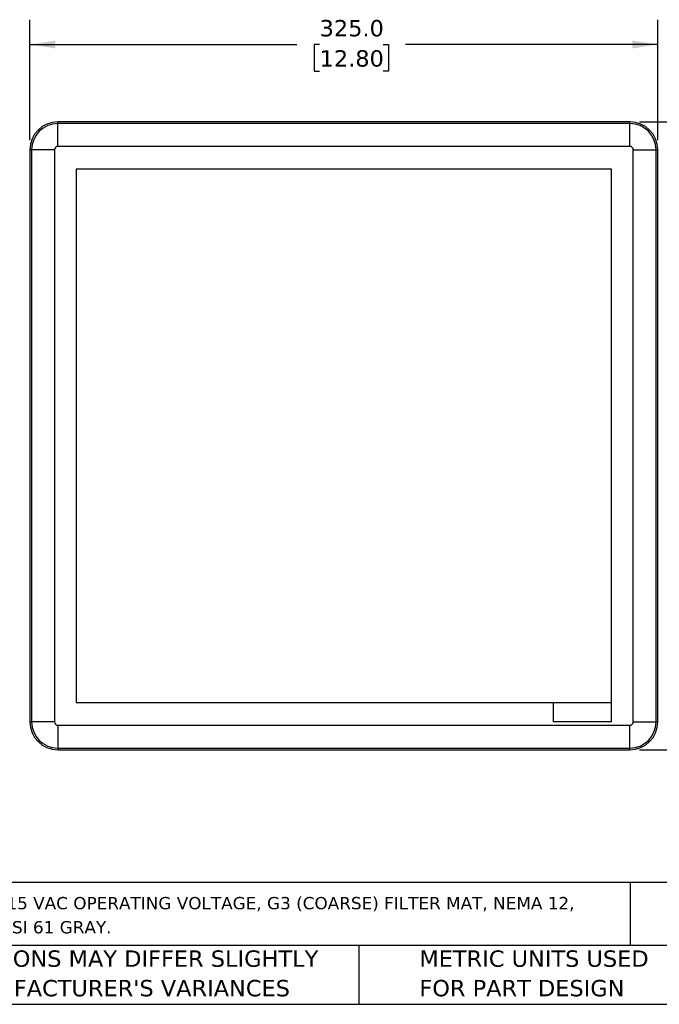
# Model space of a CAD drawing. Header units: millimetres. Extents: x 25 to 1092, y 25 to 838.
# Tile 5 of 17: x 307 to 638, y 25 to 535. Entities that reach past the tile are written whole.
import ezdxf

# ---------------------------------------------------------------- set-up
doc = ezdxf.new("R2010")
doc.units = ezdxf.units.MM
doc.header["$LTSCALE"] = 4
doc.linetypes.add('SLD-Solid', pattern=[0])
doc.layers.add('DIMENSIONS', color=140, linetype='SLD-Solid', lineweight=25)
doc.layers.add('TEXT', color=140, linetype='SLD-Solid', lineweight=25)
doc.styles.add('SLDTEXTSTYLE0', font='VERDANA.TTF')
doc.dimstyles.new('SLDDIMSTYLE1', dxfattribs={"dimtxt": 8.632031, "dimasz": 13.208, "dimexe": 0, "dimexo": 0.0625, "dimgap": 2.158008, "dimtad": 0, "dimtih": 1, "dimtoh": 1, "dimrnd": 1e-09, "dimzin": 4, "dimdsep": 46, "dimtxsty": 'SLDTEXTSTYLE0', "dimsah": 1, "dimcen": 0.09, "dimadec": 0, "dimazin": 1, "dimtfac": 1, "dimtofl": 0, "dimtmove": 0, "dimatfit": 3, "dimfxl": 0, "dimfrac": 2, "dimtolj": 1, "dimtzin": 12, "dimarcsym": 0})

# ---------------------------------------------------------------- blocks, each defined once
blk = doc.blocks.new('SW_NOTE_0')
at = {"layer": 'TEXT', "color": 0, "char_height": 6.35, "attachment_point": 1, "style": 'SLDTEXTSTYLE0'}
for s, insert in [('FANDIS VIRDIS SERIES INTAKE FAN, SIDE MOUNT, 365 CFM, 115 VAC OPERATING VOLTAGE, G3 (COARSE) FILTER MAT, NEMA 12, ', (0, 8.07)), ('INDOOR USE ONLY, 11.46 X 11.46IN ENCLOSURE CUTOUT, ANSI 61 GRAY.', (0, -4.4))]:
    blk.add_mtext(s, dxfattribs=dict(at, insert=insert))
blk = doc.blocks.new('SW_NOTE_0_3')
at = {"layer": 'TEXT', "color": 0, "char_height": 8.4667, "attachment_point": 1, "style": 'SLDTEXTSTYLE0'}
for s, insert in [('PART DIMENSIONS MAY DIFFER SLIGHTLY ', (0, 10.75)), ("DUE TO MANUFACTURER'S VARIANCES", (0, -4.54))]:
    blk.add_mtext(s, dxfattribs=dict(at, insert=insert))
blk = doc.blocks.new('SW_NOTE_0_6')
at = {"layer": 'TEXT', "color": 0, "char_height": 8.4667, "attachment_point": 1, "style": 'SLDTEXTSTYLE0'}
for s, insert in [('METRIC UNITS USED ', (0, 10.75)), ('FOR PART DESIGN', (0, -4.54))]:
    blk.add_mtext(s, dxfattribs=dict(at, insert=insert))
blk = doc.blocks.new('_D_2')
at = {"layer": 'DIMENSIONS'}
for p, q in [((627.92, 482.07), (678.72, 482.07)), ((666.02, 482.07), (666.02, 344.53)), ((649.61, 328.88), (646.71, 328.88)), ((646.71, 328.88), (646.71, 315.16)), ((682.44, 328.88), (685.34, 328.88)), ((685.34, 328.88), (685.34, 315.16)), ((646.71, 315.16), (649.61, 315.16)), ((666.02, 157.07), (666.02, 313.23)), ((685.34, 315.16), (682.44, 315.16)), ((627.92, 157.07), (678.72, 157.07))]:
    blk.add_line(p, q, dxfattribs=at)
for points in [[(666.02, 482.07), (663.99, 468.87), (668.05, 468.87)], [(666.02, 157.07), (668.05, 170.28), (663.99, 170.28)]]:
    blk.add_solid(points, dxfattribs=at)
at = {"layer": 'DIMENSIONS', "char_height": 8.467, "attachment_point": 1, "style": 'SLDTEXTSTYLE0'}
for s, insert in [('325.0', (649.61, 341.57)), ('12.80', (649.61, 325.92))]:
    blk.add_mtext(s, dxfattribs=dict(at, insert=insert))
blk = doc.blocks.new('_D_3')
at = {"layer": 'DIMENSIONS'}
for p, q in [((312.34, 472.65), (312.34, 534.78)), ((637.34, 472.65), (637.34, 534.78)), ((312.34, 522.08), (450.59, 522.08)), ((462.29, 522.08), (459.39, 522.08)), ((459.39, 522.08), (459.39, 508.36)), ((495.12, 522.08), (498.02, 522.08)), ((498.02, 522.08), (498.02, 508.36)), ((637.34, 522.08), (506.82, 522.08)), ((459.39, 508.36), (462.29, 508.36)), ((498.02, 508.36), (495.12, 508.36))]:
    blk.add_line(p, q, dxfattribs=at)
for points in [[(312.34, 522.08), (325.54, 520.04), (325.54, 524.11)], [(637.34, 522.08), (624.13, 524.11), (624.13, 520.04)]]:
    blk.add_solid(points, dxfattribs=at)
at = {"layer": 'DIMENSIONS', "char_height": 8.467, "attachment_point": 1, "style": 'SLDTEXTSTYLE0'}
for s, insert in [('325.0', (462.29, 534.76)), ('12.80', (462.29, 519.11))]:
    blk.add_mtext(s, dxfattribs=dict(at, insert=insert))

msp = doc.modelspace()

# ---------------------------------------------------------------- linework, layer by layer
for p, q in [((622.837, 482.074), (326.837, 482.074)), ((326.837, 469.368), (326.837, 481.153)), ((622.837, 481.153), (326.837, 481.153)), ((622.837, 469.368), (622.837, 481.153)), ((622.837, 469.368), (326.837, 469.368)), ((313.258, 467.574), (312.337, 467.574)), ((312.337, 467.574), (312.337, 171.574)), ((313.258, 467.574), (313.258, 171.574)), ((325.043, 467.574), (313.258, 467.574)), ((325.043, 467.574), (325.043, 171.574)), ((624.63, 467.574), (636.415, 467.574)), ((624.63, 171.574), (624.63, 467.574)), ((636.415, 171.574), (636.415, 467.574)), ((636.415, 467.574), (637.337, 467.574)), ((637.337, 171.574), (637.337, 467.574)), ((336.337, 457.574), (336.337, 181.574)), ((613.337, 457.574), (336.337, 457.574)), ((613.337, 171.574), (613.337, 457.574)), ((336.337, 181.574), (583.337, 181.574)), ((583.337, 171.574), (583.337, 181.574)), ((583.337, 181.574), (613.337, 181.574)), ((325.043, 171.574), (313.258, 171.574)), ((326.837, 169.78), (326.837, 157.996)), ((326.837, 169.78), (622.837, 169.78)), ((613.337, 171.574), (583.337, 171.574)), ((622.837, 157.996), (622.837, 169.78)), ((624.63, 171.574), (636.415, 171.574)), ((636.415, 171.574), (637.337, 171.574)), ((326.837, 157.996), (622.837, 157.996)), ((326.837, 157.996), (326.837, 157.074)), ((622.837, 157.074), (622.837, 157.996)), ((326.837, 157.074), (622.837, 157.074))]:
    msp.add_line(p, q)
at = {"flags": 128}
for points in [[(326.837, 481.153), (326.837, 481.336), (326.837, 481.511), (326.837, 481.67), (326.837, 481.809), (326.837, 481.922), (326.837, 482.005), (326.837, 482.057), (326.837, 482.074)], [(622.837, 481.153), (622.837, 481.336), (622.837, 481.511), (622.837, 481.67), (622.837, 481.809), (622.837, 481.922), (622.837, 482.005), (622.837, 482.057), (622.837, 482.074)], [(313.258, 171.574), (313.075, 171.574), (312.9, 171.574), (312.741, 171.574), (312.602, 171.574), (312.489, 171.574), (312.405, 171.574), (312.354, 171.574), (312.337, 171.574)]]:
    msp.add_lwpolyline(points, dxfattribs=at)
for centre, radius, start, end in [((326.837, 467.574), 14.5, 90, 180), ((326.837, 467.574), 13.578, 90, 180), ((622.837, 467.574), 14.5, 0, 90), ((622.837, 467.574), 13.578, 0, 89.99999), ((326.837, 467.574), 1.794, 90.00002, 180), ((622.837, 467.574), 1.794, 0, 89.99992), ((326.837, 171.574), 14.5, 180, 270), ((326.837, 171.574), 13.578, 180, 270), ((326.837, 171.574), 1.794, 180.00002, 270), ((622.837, 171.574), 13.578, 270, 360), ((622.837, 171.574), 1.794, 270, 359.99996), ((622.837, 171.574), 14.5, 270, 0)]:
    msp.add_arc(centre, radius, start, end)
at = {"layer": 'TEXT'}
for p, q in [((1092.2, 88.504), (25.4, 88.504)), ((623.036, 88.504), (623.036, 55.88)), ((1092.2, 55.88), (25.4, 55.88)), ((482.586, 55.88), (482.586, 25.4)), ((25.4, 25.4), (1092.2, 25.4))]:
    msp.add_line(p, q, dxfattribs=at)

# ---------------------------------------------------------------- block references
for name, p in [('SW_NOTE_0', (31.863, 72.863)), ('SW_NOTE_0_3', (220.477, 42.542)), ('SW_NOTE_0_6', (513.913, 42.542))]:
    msp.add_blockref(name, p, dxfattribs=at)

# ---------------------------------------------------------------- dimensions: what is measured, and where the dimension line sits
at = {"layer": 'DIMENSIONS'}
dim = msp.add_linear_dim(base=(312.337, 522.076), p1=(637.337, 467.574), p2=(312.337, 467.574), dimstyle='SLDDIMSTYLE1', dxfattribs=at)
dim.commit()
dim.dimension.update_dxf_attribs({"geometry": '_D_3', "text_midpoint": (478.707, 522.076), "dimtype": 160})
dim = msp.add_linear_dim(base=(666.021, 157.074), p1=(622.837, 482.074), p2=(622.837, 157.074), angle=90, dimstyle='SLDDIMSTYLE1', dxfattribs=at)
dim.commit()
dim.dimension.update_dxf_attribs({"geometry": '_D_2', "text_midpoint": (666.021, 328.883), "dimtype": 160})

doc.saveas('drawing.dxf')
